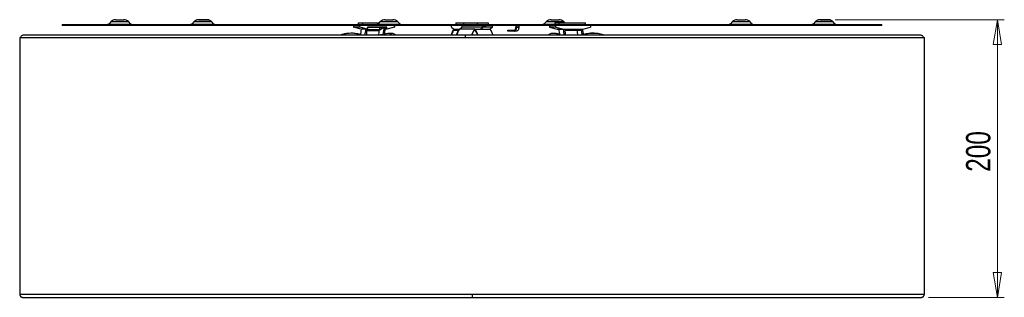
# Model space of a CAD drawing. Header units: millimetres. Extents: x 620 to 762, y 341 to 577.
# Tile 1 of 2: x 620 to 762, y 341 to 381. Entities that reach past the tile are written whole.
import ezdxf

# ---------------------------------------------------------------- set-up
doc = ezdxf.new("R2010")
doc.units = ezdxf.units.MM
doc.styles.add('SLDTEXTSTYLE0', font='TXT', dxfattribs={"width": 0.75})
doc.dimstyles.new('SLDDIMSTYLE0', dxfattribs={"dimtxt": 3.5, "dimasz": 3.556, "dimexe": 0, "dimexo": 0.0625, "dimgap": 0.875, "dimtad": 1, "dimdec": 0, "dimlfac": 5, "dimrnd": 1e-09, "dimzin": 12, "dimdsep": 46, "dimtxsty": 'SLDTEXTSTYLE0', "dimblk1": 'CLOSED', "dimblk2": 'CLOSED', "dimsah": 1, "dimcen": 0.09, "dimadec": 0, "dimazin": 3, "dimtfac": 1, "dimtdec": 0, "dimtofl": 0, "dimtmove": 0, "dimatfit": 3, "dimldrblk": 'CLOSED', "dimfxl": 0, "dimfrac": 2, "dimtolj": 1, "dimtzin": 12, "dimarcsym": 0})

# ---------------------------------------------------------------- blocks, each defined once
blk = doc.blocks.new('_Closed')
at = {"color": 0, "linetype": 'ByBlock', "lineweight": -2}
for p, q in [((-1, 0.166667), (0, 0)), ((-1, 0.166667), (-1, -0.166667)), ((0, 0), (-1, -0.166667)), ((0, 0), (-1, 0))]:
    blk.add_line(p, q, dxfattribs=at)
blk = doc.blocks.new('_D')
at = {"color": 7, "linetype": 'Continuous', "lineweight": 0}
for p, q in [((737.63, 381.03), (761.99, 381.03)), ((760.99, 381.03), (760.99, 341.06)), ((751.06, 341.06), (761.99, 341.06))]:
    blk.add_line(p, q, dxfattribs=at)
at = {"color": 7, "linetype": 'Continuous', "lineweight": 18, "xscale": 3.556, "yscale": 3.556}
for p, rotation in [((760.99, 381.03), 90.0000000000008), ((760.99, 341.06), 270.0000000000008)]:
    blk.add_blockref('_Closed', p, dxfattribs=dict(at, rotation=rotation))
at = {"color": 7, "linetype": 'Continuous', "lineweight": 18, "insert": (756.48, 359.13), "char_height": 3.5, "attachment_point": 1, "rotation": 90, "style": 'SLDTEXTSTYLE0'}
blk.add_mtext('200', dxfattribs=at)

msp = doc.modelspace()

# ---------------------------------------------------------------- linework, layer by layer
at = {"color": 7, "linetype": 'Continuous', "lineweight": 25}
for p, q in [((626.38, 380.33), (626.38, 380.17)), ((626.38, 380.33), (744.38, 380.33)), ((744.38, 380.17), (626.38, 380.17)), ((633.44, 380.75), (633.09, 380.4)), ((634.12, 381.03), (634.61, 381.03)), ((634.61, 381.03), (635.25, 381.03)), ((636.28, 380.4), (635.93, 380.75)), ((645.39, 380.75), (645.04, 380.4)), ((646.07, 381.03), (646.02, 381.02)), ((646.07, 381.03), (647.2, 381.03)), ((647.2, 381.03), (647.2, 381.03)), ((648.23, 380.4), (647.88, 380.75)), ((668.33, 380.17), (668.33, 379.95)), ((669.22, 379.95), (668.33, 379.95)), ((669.43, 379.67), (668.33, 379.95)), ((669.04, 380.33), (669.04, 380.57)), ((669.04, 380.57), (669.61, 380.57)), ((669.22, 379.95), (669.22, 380.17)), ((670.33, 379.67), (669.22, 379.95)), ((669.61, 380.57), (669.61, 380.33)), ((669.61, 380.57), (672, 380.57)), ((673.1, 379.95), (670.33, 379.95)), ((670.33, 379.95), (670.33, 379.67)), ((670.33, 379.89), (670.35, 379.95)), ((670.37, 379.91), (670.33, 379.89)), ((672.54, 379.91), (670.37, 379.91)), ((672.18, 380.75), (671.83, 380.4)), ((671.98, 379.46), (672.71, 379.95)), ((672.11, 379.62), (672.54, 379.91)), ((672.11, 379.62), (672.11, 379.91)), ((672.86, 381.03), (673.35, 381.03)), ((674.21, 379.95), (673.1, 379.67)), ((673.1, 379.67), (673.1, 379.95)), ((673.35, 381.03), (673.99, 381.03)), ((674.21, 380.17), (674.21, 379.95)), ((675.02, 380.4), (674.67, 380.75)), ((682.42, 379.95), (682.42, 380.17)), ((682.42, 379.95), (682.74, 379.67)), ((683.07, 380.57), (683.07, 380.33)), ((683.07, 380.57), (684.2, 380.57)), ((683.56, 379.67), (683.89, 379.95)), ((683.89, 380.17), (683.89, 379.95)), ((686.92, 379.95), (683.89, 379.95)), ((684.2, 380.33), (684.2, 380.57)), ((684.2, 380.57), (686.12, 380.57)), ((686.12, 380.57), (686.12, 380.33)), ((686.12, 380.57), (687.69, 380.57)), ((686.59, 379.67), (686.92, 379.95)), ((686.92, 379.95), (686.92, 380.17)), ((686.92, 380.16), (687.14, 380.16)), ((687.38, 380.15), (686.92, 380.15)), ((687.38, 379.99), (686.92, 379.99)), ((688.34, 379.95), (686.92, 379.95)), ((687.38, 379.99), (687.38, 380.15)), ((687.69, 380.57), (687.69, 380.33)), ((688.34, 379.95), (688.01, 379.67)), ((688.34, 379.95), (688.34, 380.17)), ((691.79, 379.93), (692.1, 379.93)), ((696.08, 380.75), (695.73, 380.4)), ((696.55, 380.17), (696.55, 379.95)), ((697.44, 379.95), (696.55, 379.95)), ((696.55, 379.95), (697.65, 379.67)), ((696.76, 381.03), (697.25, 381.03)), ((697.25, 381.03), (697.89, 381.03)), ((697.31, 380.57), (697.31, 380.33)), ((697.31, 380.57), (697.88, 380.57)), ((697.44, 379.95), (697.44, 380.17)), ((697.44, 379.95), (698.55, 379.67)), ((697.88, 380.57), (697.88, 380.33)), ((697.88, 380.57), (701.72, 380.57)), ((698.75, 380.57), (698.57, 380.75)), ((701.33, 379.67), (702.43, 379.95)), ((701.72, 380.33), (701.72, 380.57)), ((702.43, 380.17), (702.43, 379.95)), ((722.87, 380.75), (722.52, 380.4)), ((723.55, 381.03), (724.04, 381.03)), ((724.04, 381.03), (724.68, 381.03)), ((725.71, 380.4), (725.36, 380.75)), ((734.82, 380.75), (734.47, 380.4)), ((735.5, 381.03), (735.45, 381.02)), ((735.5, 381.03), (736.63, 381.03)), ((736.63, 381.03), (736.63, 381.03)), ((737.66, 380.4), (737.31, 380.75)), ((744.38, 380.17), (744.38, 380.33)), ((620.28, 378.46), (620.28, 341.46)), ((620.28, 378.46), (685.38, 378.46)), ((684.46, 378.78), (620.78, 378.78)), ((670.08, 379.67), (669.43, 379.67)), ((670.09, 379.67), (670.08, 379.67)), ((670.09, 379.67), (670.33, 379.67)), ((670.24, 379.46), (671.98, 379.46)), ((670.27, 379.62), (672.11, 379.62)), ((673.28, 379.05), (671.96, 378.78)), ((673.1, 379.67), (672.87, 379.67)), ((683.39, 379.46), (682.68, 379.46)), ((682.74, 379.68), (683.56, 379.68)), ((683.56, 379.68), (683.56, 379.67)), ((685.79, 379.67), (683.56, 379.67)), ((749.98, 378.78), (684.46, 378.78)), ((685.47, 378.78), (685.38, 378.98)), ((685.38, 378.46), (750.48, 378.46)), ((685.79, 379.67), (686.59, 379.67)), ((686.59, 379.67), (688.01, 379.67)), ((690.51, 379.53), (690.51, 379.37)), ((690.51, 379.53), (690.53, 379.53)), ((690.51, 379.37), (690.53, 379.37)), ((690.53, 379.37), (690.53, 379.53)), ((690.53, 379.53), (691.45, 379.53)), ((691.45, 379.37), (690.53, 379.37)), ((691.76, 379.37), (691.45, 379.37)), ((698.02, 378.94), (697.48, 379.05)), ((697.65, 379.67), (697.89, 379.67)), ((697.89, 379.67), (698.55, 379.67)), ((698.55, 379.67), (698.55, 379.68)), ((698.55, 379.68), (701.33, 379.68)), ((701.16, 379.46), (698.77, 379.46)), ((750.48, 341.46), (750.48, 378.46)), ((685.38, 341.46), (620.28, 341.46)), ((750.48, 341.46), (685.38, 341.46))]:
    msp.add_line(p, q, dxfattribs=at)
at = {"color": 8, "linetype": 'Continuous', "lineweight": 25}
for p, q in [((633.09, 380.4), (636.27, 380.4)), ((633.44, 380.75), (635.93, 380.75)), ((636.27, 380.4), (636.28, 380.4)), ((645.04, 380.4), (648.22, 380.4)), ((645.39, 380.75), (647.87, 380.75)), ((647.87, 380.75), (647.88, 380.75)), ((648.22, 380.4), (648.23, 380.4)), ((671.83, 380.4), (675.01, 380.4)), ((672.18, 380.75), (674.67, 380.75)), ((675.01, 380.4), (675.02, 380.4)), ((695.73, 380.4), (697.31, 380.4)), ((696.08, 380.75), (698.57, 380.75)), ((722.52, 380.4), (725.7, 380.4)), ((722.87, 380.75), (725.36, 380.75)), ((725.7, 380.4), (725.71, 380.4)), ((734.47, 380.4), (737.65, 380.4)), ((734.82, 380.75), (737.3, 380.75)), ((737.3, 380.75), (737.31, 380.75)), ((737.65, 380.4), (737.66, 380.4))]:
    msp.add_line(p, q, dxfattribs=at)
at = {"color": 7, "linetype": 'Continuous', "lineweight": 25, "flags": 128}
for points in [[(691.45, 379.37), (691.51, 379.38), (691.58, 379.41), (691.63, 379.46), (691.69, 379.53), (691.73, 379.62), (691.76, 379.72), (691.78, 379.82), (691.79, 379.93)], [(691.45, 379.53), (691.49, 379.54), (691.54, 379.56), (691.58, 379.6), (691.62, 379.65), (691.65, 379.71), (691.67, 379.78), (691.68, 379.85), (691.69, 379.93)], [(692.1, 379.93), (692.1, 379.82), (692.08, 379.72), (692.05, 379.62), (692, 379.53), (691.95, 379.46), (691.89, 379.41), (691.83, 379.38), (691.76, 379.37)], [(691.93, 380.17), (691.9, 380.17), (691.88, 380.15), (691.85, 380.13), (691.83, 380.1), (691.81, 380.06), (691.8, 380.02), (691.79, 379.98), (691.79, 379.93)], [(692.1, 379.93), (692.11, 379.98), (692.11, 380.02), (692.13, 380.06), (692.15, 380.1), (692.17, 380.13), (692.19, 380.15), (692.22, 380.17), (692.25, 380.17)], [(685.53, 378.78), (685.41, 379.04), (685.41, 379.04)]]:
    msp.add_lwpolyline(points, dxfattribs=at)
at = {"color": 7, "linetype": 'Continuous', "lineweight": 25}
for centre, radius, start, end in [((634.12, 380.07), 0.96, 90, 135), ((635.25, 380.07), 0.96, 45, 90), ((672.86, 380.07), 0.96, 90, 135), ((681.57, 377.72), 9.11, 165.8529, 172.5692), ((680.01, 378.12), 7.31, 165.4954, 167.7336), ((673.99, 380.07), 0.96, 45, 90), ((692.27, 379.94), 0.586, 156.4727, 180.6065), ((696.76, 380.07), 0.96, 90, 135), ((697.89, 380.07), 0.96, 45, 90), ((723.55, 380.07), 0.96, 90, 135), ((724.68, 380.07), 0.96, 45, 90), ((685.75, 377.12), 16.52, 171.0813, 174.2325), ((679.8, 377.58), 9.94, 167.878, 173.0788), ((679.81, 377.62), 9.74, 167.8373, 173.1308), ((688.82, 377.07), 17, 171.9196, 174.2466), ((682.39, 377.62), 9.74, 167.8635, 172.23), ((688.17, 376.78), 6.15, 151.852, 161.0154), ((688.24, 376.77), 6.17, 154.2308, 161.0103), ((688.94, 376.77), 6.17, 154.2308, 161.0103), ((688.99, 376.78), 6.15, 151.852, 161.0154), ((689.25, 377.12), 4.29, 143.574, 157.2565), ((682.27, 377.12), 4.3, 22.7468, 35.685), ((682.33, 377.12), 4.29, 22.7437, 36.396), ((682.59, 376.78), 6.15, 18.9846, 28.148), ((688.17, 377.58), 9.94, 6.9222, 12.1097), ((682.23, 377.12), 16.52, 5.7675, 8.9187), ((681.94, 377.07), 17, 5.7534, 8.0804), ((690.38, 377.53), 10.32, 6.9721, 10.7608), ((684.39, 377.07), 16.94, 5.9407, 8.0834), ((685.14, 377.14), 16.38, 6.165, 8.9265)]:
    msp.add_arc(centre, radius, start, end, dxfattribs=at)
at = {"color": 8, "linetype": 'Continuous', "lineweight": 25}
for centre, radius, start, end in [((673.3, 378.29), 0.758, 40.5373, 91.767), ((697.32, 378.5), 0.57, 29.88, 74.4489), ((702.82, 374.29), 4.76, 70.4735, 109.2792)]:
    msp.add_arc(centre, radius, start, end, dxfattribs=at)
at = {"color": 7, "linetype": 'Continuous', "lineweight": 25}
for points, knots in [([(633.09, 380.4), (633.07, 380.38), (633.02, 380.34), (632.96, 380.33), (632.93, 380.33)], [0, 0, 0, 0, 0.501616, 1, 1, 1, 1]), ([(636.27, 380.4), (636.29, 380.38), (636.32, 380.36), (636.37, 380.34), (636.41, 380.33), (636.44, 380.33)], [0, 0, 0, 0, 0.5, 0.5, 1, 1, 1, 1]), ([(636.36, 380.35), (636.36, 380.35), (636.35, 380.35), (636.33, 380.36), (636.3, 380.38), (636.29, 380.39), (636.28, 380.4)], [0, 0, 0, 0, 0.262499, 0.56015, 0.790811, 1, 1, 1, 1]), ([(645.04, 380.4), (645.01, 380.38), (644.97, 380.34), (644.91, 380.33), (644.88, 380.33)], [0, 0, 0, 0, 0.501616, 1, 1, 1, 1]), ([(645.63, 380.92), (645.62, 380.92), (645.58, 380.9), (645.49, 380.84), (645.43, 380.79), (645.39, 380.75)], [0, 0, 0, 0, 0.146895, 0.411014, 1, 1, 1, 1]), ([(647.2, 381.03), (647.19, 381.03), (647.18, 381.03), (647.09, 381.03), (646.98, 381.03), (646.87, 381.03), (646.74, 381.03), (646.56, 381.03), (646.34, 381.03), (646.09, 381.02), (645.92, 381.02), (645.82, 381), (645.73, 380.97), (645.67, 380.95), (645.64, 380.93), (645.63, 380.92)], [0, 0, 0, 0, 0.074272, 0.16871, 0.223678, 0.282852, 0.345008, 0.408543, 0.532184, 0.643086, 0.80956, 0.913641, 0.951111, 0.985799, 1, 1, 1, 1]), ([(647.88, 380.75), (647.84, 380.79), (647.74, 380.88), (647.57, 380.96), (647.39, 381.02), (647.26, 381.03), (647.2, 381.03)], [0, 0, 0, 0, 0.245056, 0.495897, 0.750673, 1, 1, 1, 1]), ([(647.2, 381.03), (647.32, 381.03), (647.45, 381.01), (647.68, 380.91), (647.79, 380.84), (647.87, 380.75)], [0, 0, 0, 0, 0.5, 0.5, 1, 1, 1, 1]), ([(648.22, 380.4), (648.24, 380.38), (648.26, 380.36), (648.32, 380.34), (648.35, 380.33), (648.38, 380.33)], [0, 0, 0, 0, 0.5, 0.5, 1, 1, 1, 1]), ([(648.31, 380.35), (648.31, 380.35), (648.3, 380.35), (648.28, 380.36), (648.25, 380.38), (648.24, 380.39), (648.23, 380.4)], [0, 0, 0, 0, 0.262499, 0.56015, 0.790811, 1, 1, 1, 1]), ([(671.83, 380.4), (671.81, 380.38), (671.76, 380.34), (671.7, 380.33), (671.68, 380.33)], [0, 0, 0, 0, 0.501616, 1, 1, 1, 1]), ([(675.01, 380.4), (675.03, 380.38), (675.06, 380.36), (675.11, 380.34), (675.15, 380.33), (675.18, 380.33)], [0, 0, 0, 0, 0.5, 0.5, 1, 1, 1, 1]), ([(675.1, 380.35), (675.1, 380.35), (675.09, 380.35), (675.07, 380.36), (675.04, 380.38), (675.03, 380.39), (675.02, 380.4)], [0, 0, 0, 0, 0.262499, 0.56015, 0.790811, 1, 1, 1, 1]), ([(687.14, 380.16), (687.14, 380.16), (687.14, 380.16), (687.14, 380.16), (687.14, 380.17), (687.14, 380.17), (687.15, 380.17), (687.15, 380.17)], [0, 0, 0, 0, 0.172217, 0.360902, 0.558295, 0.787856, 1, 1, 1, 1]), ([(687.15, 380.15), (687.15, 380.15), (687.15, 380.15), (687.14, 380.15), (687.14, 380.15), (687.14, 380.16), (687.14, 380.16), (687.14, 380.16)], [0, 0, 0, 0, 0.178815, 0.371707, 0.569775, 0.795411, 1, 1, 1, 1]), ([(695.73, 380.4), (695.7, 380.38), (695.66, 380.34), (695.6, 380.33), (695.57, 380.33)], [0, 0, 0, 0, 0.5016159, 1, 1, 1, 1]), ([(722.52, 380.4), (722.5, 380.38), (722.45, 380.34), (722.39, 380.33), (722.37, 380.33)], [0, 0, 0, 0, 0.501616, 1, 1, 1, 1]), ([(725.7, 380.4), (725.72, 380.38), (725.75, 380.36), (725.8, 380.34), (725.84, 380.33), (725.87, 380.33)], [0, 0, 0, 0, 0.5, 0.5, 1, 1, 1, 1]), ([(725.79, 380.35), (725.79, 380.35), (725.78, 380.35), (725.76, 380.36), (725.73, 380.38), (725.72, 380.39), (725.71, 380.4)], [0, 0, 0, 0, 0.262499, 0.56015, 0.790811, 1, 1, 1, 1]), ([(734.47, 380.4), (734.44, 380.38), (734.4, 380.34), (734.34, 380.33), (734.31, 380.33)], [0, 0, 0, 0, 0.501616, 1, 1, 1, 1]), ([(735.06, 380.92), (735.05, 380.92), (735.01, 380.9), (734.92, 380.84), (734.86, 380.79), (734.82, 380.75)], [0, 0, 0, 0, 0.146895, 0.411014, 1, 1, 1, 1]), ([(736.63, 381.03), (736.62, 381.03), (736.61, 381.03), (736.52, 381.03), (736.41, 381.03), (736.3, 381.03), (736.17, 381.03), (735.99, 381.03), (735.77, 381.03), (735.52, 381.02), (735.35, 381.02), (735.25, 381), (735.16, 380.97), (735.1, 380.95), (735.07, 380.93), (735.06, 380.92)], [0, 0, 0, 0, 0.0742717, 0.16871, 0.223678, 0.2828517, 0.3450079, 0.4085429, 0.5321844, 0.6430855, 0.8095596, 0.9136407, 0.9511112, 0.9857987, 1, 1, 1, 1]), ([(737.31, 380.75), (737.27, 380.79), (737.17, 380.88), (737, 380.96), (736.82, 381.02), (736.69, 381.03), (736.63, 381.03)], [0, 0, 0, 0, 0.245056, 0.495897, 0.750673, 1, 1, 1, 1]), ([(736.63, 381.03), (736.75, 381.03), (736.88, 381.01), (737.11, 380.91), (737.22, 380.84), (737.3, 380.75)], [0, 0, 0, 0, 0.5, 0.5, 1, 1, 1, 1]), ([(737.65, 380.4), (737.67, 380.38), (737.7, 380.36), (737.75, 380.34), (737.78, 380.33), (737.82, 380.33)], [0, 0, 0, 0, 0.5, 0.5, 1, 1, 1, 1]), ([(737.74, 380.35), (737.74, 380.35), (737.73, 380.35), (737.71, 380.36), (737.68, 380.38), (737.67, 380.39), (737.66, 380.4)], [0, 0, 0, 0, 0.262499, 0.5601504, 0.7908113, 1, 1, 1, 1]), ([(620.78, 378.78), (620.72, 378.77), (620.61, 378.76), (620.48, 378.66), (620.4, 378.55), (620.39, 378.48), (620.39, 378.46)], [0, 0, 0, 0, 0.293412, 0.614423, 0.935434, 1, 1, 1, 1]), ([(669.33, 378.89), (669.08, 378.95), (668.62, 379.06), (667.99, 379.08), (667.43, 379.05), (666.91, 378.96), (666.54, 378.86), (666.37, 378.79), (666.35, 378.78)], [0, 0, 0, 0, 0.2551284, 0.4599957, 0.6192416, 0.8167908, 0.9775587, 1, 1, 1, 1]), ([(674.48, 378.78), (674.38, 378.84), (674.16, 378.98), (673.74, 379.09), (673.43, 379.06), (673.28, 379.05)], [0, 0, 0, 0, 0.273903, 0.637145, 1, 1, 1, 1]), ([(697.48, 379.05), (697.32, 379.06), (697.01, 379.09), (696.6, 378.98), (696.37, 378.84), (696.27, 378.78)], [0, 0, 0, 0, 0.362855, 0.726097, 1, 1, 1, 1]), ([(704.41, 378.78), (704.39, 378.79), (704.22, 378.86), (703.9, 378.94), (703.49, 379.03), (703.13, 379.06), (702.71, 379.08), (702.14, 379.05), (701.57, 378.95), (701.24, 378.82), (701.14, 378.78)], [0, 0, 0, 0, 0.0204436, 0.1668998, 0.2919685, 0.3970721, 0.4920267, 0.6786567, 0.9123159, 1, 1, 1, 1]), ([(750.36, 378.46), (750.36, 378.48), (750.36, 378.55), (750.28, 378.66), (750.14, 378.76), (750.03, 378.77), (749.98, 378.78)], [0, 0, 0, 0, 0.064566, 0.385577, 0.706588, 1, 1, 1, 1]), ([(620.29, 341.46), (620.3, 341.41), (620.31, 341.33), (620.36, 341.24), (620.41, 341.18), (620.48, 341.13), (620.57, 341.08), (620.64, 341.07), (620.69, 341.06)], [0, 0, 0, 0, 0.243352, 0.373386, 0.505405, 0.636635, 0.764394, 1, 1, 1, 1]), ([(620.69, 341.06), (620.71, 341.06), (620.73, 341.06), (620.89, 341.06), (621.12, 341.06), (621.4, 341.06), (621.68, 341.06), (621.94, 341.06), (622.16, 341.06), (622.39, 341.06), (622.62, 341.06), (623.1, 341.06), (623.92, 341.06), (625.23, 341.06), (626.77, 341.06), (628.52, 341.06), (630.47, 341.06), (632.62, 341.06), (634.96, 341.06), (637.48, 341.06), (640.17, 341.06), (643.02, 341.06), (646.02, 341.06), (649.16, 341.06), (652.44, 341.06), (655.82, 341.06), (659.31, 341.06), (662.9, 341.06), (666.56, 341.06), (669.35, 341.06), (671.2, 341.06), (672.08, 341.06), (672.94, 341.06), (673.79, 341.06), (674.61, 341.06), (675.45, 341.06), (676.38, 341.06), (677.45, 341.06), (678.7, 341.06), (680.14, 341.06), (681.74, 341.06), (683.51, 341.06), (684.74, 341.06), (685.38, 341.06)], [0, 0, 0, 0, 0.027441, 0.052498, 0.07516, 0.095425, 0.113298, 0.125669, 0.136575, 0.146228, 0.155785, 0.165423, 0.202639, 0.240725, 0.278903, 0.317054, 0.355215, 0.393349, 0.431488, 0.469604, 0.507716, 0.545816, 0.583898, 0.621982, 0.66004, 0.698096, 0.736143, 0.77417, 0.812193, 0.850212, 0.859325, 0.868258, 0.876937, 0.885368, 0.893558, 0.901513, 0.910679, 0.921173, 0.933578, 0.947788, 0.963684, 0.981135, 1, 1, 1, 1]), ([(685.38, 341.06), (686.05, 341.06), (687.33, 341.06), (689.13, 341.06), (690.7, 341.06), (692, 341.06), (693.11, 341.06), (694.11, 341.06), (695.69, 341.06), (697.86, 341.06), (700.79, 341.06), (703.86, 341.06), (707.07, 341.06), (710.35, 341.06), (713.7, 341.06), (717.1, 341.06), (720.38, 341.06), (723.54, 341.06), (726.57, 341.06), (729.45, 341.06), (732.18, 341.06), (734.75, 341.06), (737.15, 341.06), (739.36, 341.06), (741.38, 341.06), (743.05, 341.06), (744.42, 341.06), (745.52, 341.06), (746.46, 341.06), (747.1, 341.06), (747.55, 341.06), (747.87, 341.06), (748.22, 341.06), (748.58, 341.06), (748.94, 341.06), (749.29, 341.06), (749.6, 341.06), (749.85, 341.06), (750.03, 341.06), (750.05, 341.06), (750.06, 341.06)], [0, 0, 0, 0, 0.019951, 0.037764, 0.053233, 0.066176, 0.076532, 0.0862, 0.095984, 0.123482, 0.151312, 0.184435, 0.217575, 0.250719, 0.288385, 0.326073, 0.363763, 0.401462, 0.439184, 0.476901, 0.514647, 0.552387, 0.590151, 0.627915, 0.665697, 0.703481, 0.731834, 0.759922, 0.786536, 0.811464, 0.821322, 0.832982, 0.846668, 0.862392, 0.880167, 0.900002, 0.921906, 0.945878, 0.971914, 1, 1, 1, 1]), ([(750.06, 341.06), (750.11, 341.07), (750.19, 341.08), (750.28, 341.13), (750.34, 341.18), (750.4, 341.24), (750.45, 341.33), (750.46, 341.41), (750.46, 341.46)], [0, 0, 0, 0, 0.235606, 0.363365, 0.494595, 0.626614, 0.756648, 1, 1, 1, 1])]:
    msp.add_open_spline(points, degree=3, knots=knots, dxfattribs=at)
at = {"color": 8, "linetype": 'Continuous', "lineweight": 25}
for points, knots in [([(684.45, 378.46), (684.45, 378.48), (684.45, 378.55), (684.45, 378.66), (684.46, 378.75), (684.46, 378.79), (684.46, 378.78), (684.46, 378.78)], [0, 0, 0, 0, 0.1035009, 0.3789224, 0.6943976, 0.9827497, 1, 1, 1, 1]), ([(685.38, 341.46), (685.38, 341.42), (685.38, 341.36), (685.38, 341.26), (685.38, 341.22), (685.38, 341.14), (685.38, 341.11), (685.38, 341.07), (685.38, 341.06), (685.38, 341.06)], [0, 0, 0, 0, 0.25, 0.25, 0.5, 0.5, 0.75, 0.75, 1, 1, 1, 1])]:
    msp.add_open_spline(points, degree=3, knots=knots, dxfattribs=at)

# ---------------------------------------------------------------- dimensions: what is measured, and where the dimension line sits
at = {"color": 7, "linetype": 'Continuous', "lineweight": 18}
dim = msp.add_linear_dim(base=(760.99, 341.06), p1=(736.63, 381.03), p2=(750.06, 341.06), angle=90, dimstyle='SLDDIMSTYLE0', dxfattribs=at)
dim.commit()
dim.dimension.update_dxf_attribs({"geometry": '_D', "text_midpoint": (760.99, 363.01), "dimtype": 160})

doc.saveas('drawing.dxf')
